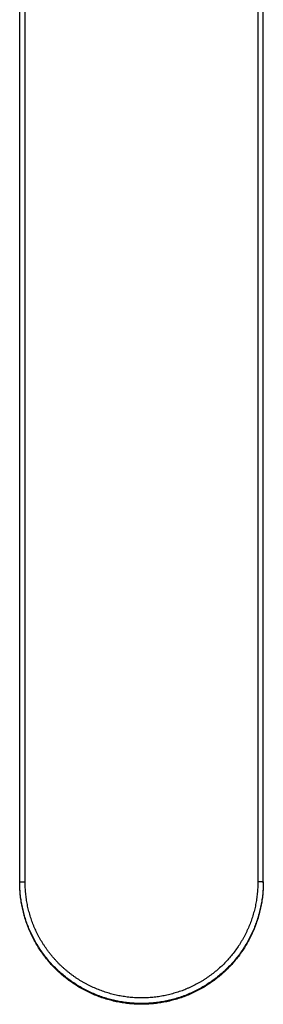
# Model space of a CAD drawing. Header units: millimetres. Extents: x 191 to 686, y -33 to 361.
# Tile 1 of 14: x 213 to 243, y -33 to 89. Entities that reach past the tile are written whole.
import ezdxf

# ---------------------------------------------------------------- set-up
doc = ezdxf.new("R2010")
doc.units = ezdxf.units.MM
doc.header["$LTSCALE"] = 30.734
doc.layers.get('0').update_dxf_attribs({"linetype": 'CONTINUOUS'})

msp = doc.modelspace()

# ---------------------------------------------------------------- linework, layer by layer
at = {"color": 7, "linetype": 'CONTINUOUS'}
for p, q in [((212.59, -17.88), (212.59, 202.63)), ((242.59, -17.88), (242.59, 202.63)), ((212.59, -17.78), (212.59, -17.78)), ((242.59, -17.78), (242.59, -17.78))]:
    msp.add_line(p, q, dxfattribs=at)
at = {"color": 9, "linetype": 'CONTINUOUS'}
for p, q in [((213.26, -17.79), (213.26, 202.64)), ((241.93, 202.64), (241.93, -17.79))]:
    msp.add_line(p, q, dxfattribs=at)
for points, knots in [([(212.59, -17.78), (212.59, -17.78), (212.59, -17.78), (212.59, -17.78), (212.59, -17.78), (212.59, -17.78), (212.59, -17.78), (212.59, -17.78), (212.59, -17.78), (212.6, -17.78), (212.6, -17.78), (212.6, -17.78), (212.6, -17.78), (212.6, -17.78), (212.61, -17.78), (212.61, -17.78), (212.61, -17.78), (212.62, -17.78), (212.63, -17.78), (212.64, -17.78), (212.66, -17.78), (212.67, -17.78), (212.69, -17.78), (212.7, -17.78), (212.72, -17.78), (212.75, -17.79), (212.79, -17.79), (212.84, -17.79), (212.89, -17.79), (212.94, -17.79), (213, -17.79), (213.06, -17.79), (213.13, -17.79), (213.19, -17.79), (213.24, -17.79), (213.26, -17.79)], [0, 0, 0, 0, 0.000246, 0.000395, 0.00057, 0.001009, 0.001579, 0.002286, 0.003136, 0.004128, 0.005265, 0.007974, 0.011265, 0.015139, 0.019596, 0.024633, 0.030248, 0.043201, 0.058429, 0.075899, 0.095571, 0.117403, 0.141344, 0.167342, 0.195337, 0.225267, 0.290654, 0.362914, 0.441392, 0.52538, 0.614116, 0.706798, 0.802587, 0.900617, 1, 1, 1, 1]), ([(242.59, -17.78), (242.59, -17.9), (242.59, -18.15), (242.58, -18.51), (242.55, -18.88), (242.51, -19.37), (242.44, -19.98), (242.33, -20.58), (242.23, -21.06), (242.14, -21.42), (242.05, -21.78), (241.91, -22.25), (241.72, -22.83), (241.46, -23.52), (241.16, -24.19), (240.83, -24.85), (240.46, -25.49), (240.07, -26.11), (239.65, -26.72), (239.19, -27.3), (238.71, -27.86), (238.2, -28.39), (237.67, -28.9), (237.11, -29.38), (236.53, -29.83), (235.93, -30.25), (235.31, -30.65), (234.67, -31.01), (234.01, -31.34), (233.34, -31.64), (232.65, -31.91), (231.95, -32.14), (231.24, -32.33), (230.52, -32.49), (229.79, -32.62), (229.06, -32.71), (228.33, -32.77), (227.59, -32.78), (226.86, -32.77), (226.12, -32.71), (225.39, -32.62), (224.66, -32.49), (223.95, -32.33), (223.24, -32.14), (222.54, -31.91), (221.85, -31.64), (221.18, -31.34), (220.52, -31.01), (219.88, -30.65), (219.26, -30.25), (218.65, -29.83), (218.07, -29.38), (217.51, -28.9), (216.98, -28.39), (216.47, -27.86), (215.99, -27.3), (215.54, -26.72), (215.12, -26.11), (214.72, -25.49), (214.42, -24.96), (214.19, -24.52), (214.03, -24.19), (213.88, -23.86), (213.68, -23.41), (213.46, -22.83), (213.23, -22.13), (213.04, -21.42), (212.9, -20.82), (212.81, -20.34), (212.75, -19.98), (212.7, -19.61), (212.66, -19.25), (212.63, -18.88), (212.61, -18.51), (212.6, -18.15), (212.59, -17.9), (212.59, -17.78)], [0, 0, 0, 0, 0.007812, 0.015624, 0.023437, 0.03125, 0.046874, 0.062498, 0.070312, 0.078125, 0.085938, 0.093751, 0.109376, 0.125002, 0.140627, 0.156252, 0.171878, 0.187503, 0.203128, 0.218753, 0.234377, 0.250002, 0.265626, 0.281251, 0.296875, 0.3125, 0.328124, 0.343749, 0.359373, 0.374998, 0.390623, 0.406247, 0.421872, 0.437498, 0.453123, 0.468748, 0.484373, 0.499999, 0.515624, 0.53125, 0.546875, 0.5625, 0.578125, 0.59375, 0.609375, 0.625, 0.640625, 0.656249, 0.671874, 0.687498, 0.703122, 0.718747, 0.734371, 0.749996, 0.76562, 0.781245, 0.79687, 0.812495, 0.82812, 0.843745, 0.851558, 0.859372, 0.867185, 0.874998, 0.890624, 0.906249, 0.921874, 0.937499, 0.945312, 0.953125, 0.960938, 0.96875, 0.976563, 0.984376, 0.992188, 1, 1, 1, 1]), ([(242.59, -17.88), (242.59, -18), (242.59, -18.25), (242.58, -18.62), (242.55, -18.98), (242.51, -19.47), (242.44, -20.08), (242.33, -20.69), (242.23, -21.17), (242.14, -21.52), (242.05, -21.88), (241.91, -22.35), (241.72, -22.93), (241.46, -23.62), (241.16, -24.29), (240.83, -24.95), (240.46, -25.59), (240.07, -26.22), (239.65, -26.82), (239.19, -27.4), (238.71, -27.96), (238.2, -28.49), (237.67, -29), (237.11, -29.48), (236.53, -29.93), (235.93, -30.36), (235.31, -30.75), (234.67, -31.11), (234.01, -31.44), (233.34, -31.74), (232.65, -32.01), (231.95, -32.24), (231.24, -32.43), (230.52, -32.6), (229.79, -32.72), (229.06, -32.81), (228.33, -32.87), (227.59, -32.88), (226.86, -32.87), (226.12, -32.81), (225.39, -32.72), (224.66, -32.6), (223.95, -32.43), (223.24, -32.24), (222.54, -32.01), (221.85, -31.74), (221.18, -31.44), (220.52, -31.11), (219.88, -30.75), (219.26, -30.36), (218.65, -29.93), (218.07, -29.48), (217.52, -29), (216.98, -28.49), (216.47, -27.96), (215.99, -27.4), (215.54, -26.82), (215.12, -26.22), (214.72, -25.59), (214.36, -24.95), (214.03, -24.29), (213.73, -23.62), (213.46, -22.93), (213.27, -22.35), (213.13, -21.88), (213.04, -21.52), (212.96, -21.17), (212.85, -20.69), (212.75, -20.08), (212.67, -19.47), (212.63, -18.98), (212.61, -18.62), (212.6, -18.25), (212.59, -18), (212.59, -17.88)], [0, 0, 0, 0, 0.007813, 0.015626, 0.023439, 0.031251, 0.046876, 0.062501, 0.070314, 0.078126, 0.085939, 0.093752, 0.109377, 0.125001, 0.140626, 0.156251, 0.171876, 0.1875, 0.203125, 0.21875, 0.234375, 0.249999, 0.265624, 0.281249, 0.296874, 0.312499, 0.328124, 0.343749, 0.359374, 0.374999, 0.390624, 0.406249, 0.421874, 0.437499, 0.453125, 0.46875, 0.484375, 0.5, 0.515625, 0.53125, 0.546875, 0.562501, 0.578126, 0.593751, 0.609376, 0.625001, 0.640626, 0.656251, 0.671876, 0.687501, 0.703126, 0.718751, 0.734376, 0.750001, 0.765625, 0.78125, 0.796875, 0.8125, 0.828124, 0.843749, 0.859374, 0.874999, 0.890623, 0.906248, 0.914061, 0.921874, 0.929686, 0.937499, 0.953124, 0.968749, 0.976561, 0.984374, 0.992187, 1, 1, 1, 1]), ([(241.93, -17.79), (241.93, -18.02), (241.92, -18.38), (241.89, -18.84), (241.85, -19.31), (241.79, -19.78), (241.72, -20.24), (241.65, -20.58), (241.58, -20.93), (241.5, -21.27), (241.41, -21.61), (241.31, -21.95), (241.2, -22.28), (241.09, -22.61), (240.97, -22.94), (240.83, -23.27), (240.7, -23.59), (240.55, -23.91), (240.39, -24.23), (240.23, -24.54), (240.06, -24.85), (239.88, -25.15), (239.7, -25.45), (239.44, -25.84), (239.11, -26.32), (238.67, -26.87), (238.21, -27.4), (237.73, -27.91), (237.22, -28.4), (236.68, -28.85), (236.13, -29.29), (235.65, -29.62), (235.26, -29.88), (234.96, -30.06), (234.65, -30.24), (234.24, -30.46), (233.82, -30.67), (233.4, -30.87), (233.07, -31.01), (232.75, -31.14), (232.31, -31.3), (231.86, -31.44), (231.41, -31.57), (231.07, -31.66), (230.73, -31.75), (230.39, -31.82), (230.04, -31.88), (229.58, -31.96), (229.11, -32.01), (228.65, -32.05), (228.3, -32.07), (227.94, -32.09), (227.48, -32.09), (227.01, -32.08), (226.54, -32.05), (226.19, -32.02), (225.84, -31.98), (225.38, -31.92), (224.91, -31.84), (224.46, -31.75), (224.11, -31.66), (223.77, -31.57), (223.32, -31.44), (222.77, -31.26), (222.11, -31.01), (221.57, -30.77), (221.15, -30.57), (220.84, -30.41), (220.53, -30.24), (220.23, -30.06), (219.93, -29.88), (219.63, -29.69), (219.34, -29.49), (219.06, -29.28), (218.78, -29.07), (218.5, -28.85), (218.24, -28.63), (217.97, -28.39), (217.71, -28.15), (217.46, -27.91), (217.22, -27.66), (216.98, -27.4), (216.74, -27.14), (216.52, -26.87), (216.3, -26.6), (216.08, -26.32), (215.88, -26.03), (215.68, -25.74), (215.49, -25.45), (215.3, -25.15), (215.12, -24.85), (214.9, -24.44), (214.63, -23.91), (214.39, -23.38), (214.22, -22.94), (214.1, -22.61), (213.98, -22.28), (213.88, -21.95), (213.78, -21.61), (213.69, -21.27), (213.61, -20.93), (213.53, -20.58), (213.47, -20.24), (213.41, -19.89), (213.37, -19.54), (213.33, -19.19), (213.3, -18.84), (213.27, -18.38), (213.26, -18.02), (213.26, -17.79)], [0, 0, 0, 0, 0.015622, 0.023434, 0.031247, 0.04687, 0.054683, 0.062495, 0.070308, 0.078121, 0.085934, 0.093747, 0.10156, 0.109373, 0.117186, 0.124999, 0.132812, 0.140625, 0.148438, 0.156251, 0.164063, 0.171876, 0.179689, 0.187502, 0.203127, 0.218751, 0.234375, 0.249999, 0.265623, 0.281247, 0.296871, 0.312494, 0.320307, 0.328119, 0.335932, 0.343744, 0.359368, 0.367181, 0.374993, 0.382806, 0.390619, 0.406243, 0.414056, 0.421869, 0.429682, 0.437494, 0.445307, 0.45312, 0.468745, 0.476558, 0.484371, 0.492184, 0.499997, 0.515622, 0.523435, 0.531248, 0.539061, 0.546874, 0.562498, 0.570311, 0.578124, 0.585937, 0.59375, 0.609374, 0.624998, 0.640622, 0.648435, 0.656247, 0.66406, 0.671873, 0.679685, 0.687497, 0.69531, 0.703122, 0.710935, 0.718747, 0.72656, 0.734372, 0.742185, 0.749997, 0.75781, 0.765623, 0.773435, 0.781248, 0.789061, 0.796873, 0.804686, 0.812499, 0.820312, 0.828125, 0.835938, 0.843751, 0.859375, 0.875, 0.882813, 0.890626, 0.898439, 0.906252, 0.914065, 0.921878, 0.929691, 0.937503, 0.945316, 0.953129, 0.960941, 0.968753, 0.976566, 0.984378, 1, 1, 1, 1]), ([(242.59, -17.78), (242.59, -17.78), (242.59, -17.78), (242.59, -17.78), (242.59, -17.78), (242.59, -17.78), (242.59, -17.78), (242.59, -17.78), (242.59, -17.78), (242.59, -17.78), (242.59, -17.78), (242.59, -17.78), (242.59, -17.78), (242.58, -17.78), (242.58, -17.78), (242.58, -17.78), (242.57, -17.78), (242.56, -17.78), (242.55, -17.78), (242.54, -17.78), (242.53, -17.78), (242.51, -17.78), (242.5, -17.78), (242.48, -17.78), (242.46, -17.78), (242.43, -17.79), (242.4, -17.79), (242.35, -17.79), (242.3, -17.79), (242.24, -17.79), (242.18, -17.79), (242.12, -17.79), (242.06, -17.79), (241.99, -17.79), (241.95, -17.79), (241.93, -17.79)], [0, 0, 0, 0, 0.000246, 0.000395, 0.00057, 0.001009, 0.001579, 0.002286, 0.003136, 0.004128, 0.005265, 0.007974, 0.011265, 0.015139, 0.019596, 0.024633, 0.030248, 0.043201, 0.058429, 0.075899, 0.095571, 0.117403, 0.141344, 0.167342, 0.195337, 0.225267, 0.290654, 0.362914, 0.441392, 0.52538, 0.614116, 0.706798, 0.802587, 0.900617, 1, 1, 1, 1])]:
    msp.add_open_spline(points, degree=3, knots=knots, dxfattribs=at)
at = {"color": 7, "linetype": 'CONTINUOUS'}
msp.add_open_spline([(242.59, -17.88), (242.59, -18), (242.59, -18.25), (242.58, -18.62), (242.55, -18.98), (242.51, -19.47), (242.44, -20.08), (242.33, -20.69), (242.23, -21.17), (242.14, -21.52), (242.05, -21.88), (241.91, -22.35), (241.72, -22.93), (241.46, -23.62), (241.16, -24.29), (240.83, -24.95), (240.46, -25.59), (240.07, -26.22), (239.65, -26.82), (239.19, -27.4), (238.71, -27.96), (238.2, -28.49), (237.67, -29), (237.11, -29.48), (236.53, -29.93), (235.93, -30.36), (235.31, -30.75), (234.67, -31.11), (234.01, -31.44), (233.34, -31.74), (232.65, -32.01), (231.95, -32.24), (231.24, -32.43), (230.52, -32.6), (229.79, -32.72), (229.06, -32.81), (228.33, -32.87), (227.59, -32.88), (226.86, -32.87), (226.12, -32.81), (225.39, -32.72), (224.66, -32.6), (223.95, -32.43), (223.24, -32.24), (222.54, -32.01), (221.85, -31.74), (221.18, -31.44), (220.52, -31.11), (219.88, -30.75), (219.26, -30.36), (218.65, -29.93), (218.07, -29.48), (217.52, -29), (216.98, -28.49), (216.47, -27.96), (215.99, -27.4), (215.54, -26.82), (215.12, -26.22), (214.72, -25.59), (214.36, -24.95), (214.03, -24.29), (213.73, -23.62), (213.46, -22.93), (213.27, -22.35), (213.13, -21.88), (213.04, -21.52), (212.96, -21.17), (212.85, -20.69), (212.75, -20.08), (212.67, -19.47), (212.63, -18.98), (212.61, -18.62), (212.6, -18.25), (212.59, -18), (212.59, -17.88)], degree=3, knots=[0, 0, 0, 0, 0.007813, 0.015626, 0.023439, 0.031252, 0.046876, 0.062501, 0.070314, 0.078127, 0.085939, 0.093752, 0.109377, 0.125002, 0.140626, 0.156251, 0.171876, 0.1875, 0.203125, 0.21875, 0.234375, 0.25, 0.265625, 0.281249, 0.296874, 0.312499, 0.328124, 0.343749, 0.359374, 0.374999, 0.390624, 0.406249, 0.421874, 0.4375, 0.453125, 0.46875, 0.484375, 0.5, 0.515625, 0.53125, 0.546875, 0.5625, 0.578126, 0.593751, 0.609376, 0.625001, 0.640626, 0.656251, 0.671876, 0.687501, 0.703126, 0.718751, 0.734375, 0.75, 0.765625, 0.78125, 0.796875, 0.8125, 0.828124, 0.843749, 0.859374, 0.874998, 0.890623, 0.906248, 0.914061, 0.921873, 0.929686, 0.937499, 0.953124, 0.968748, 0.976561, 0.984374, 0.992187, 1, 1, 1, 1], dxfattribs=at)

doc.saveas('drawing.dxf')
